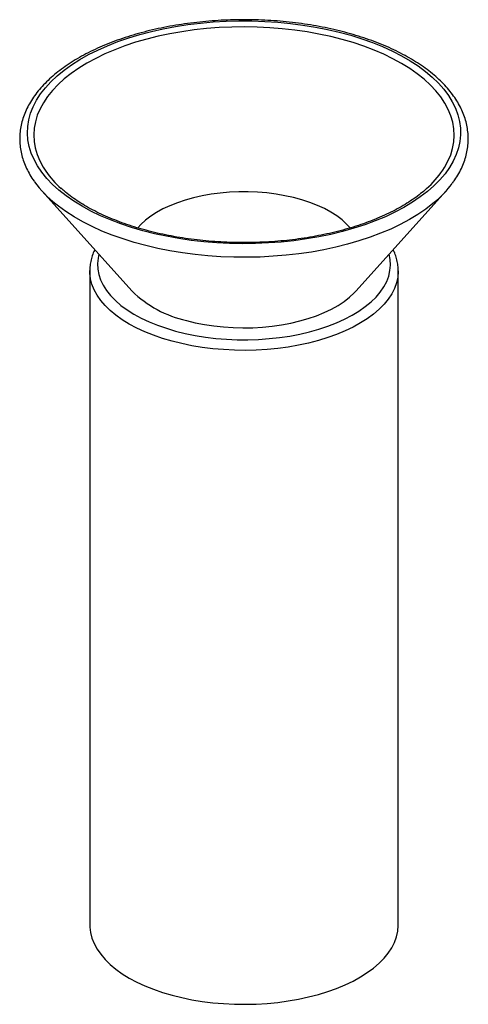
# Paper-space layout '_Trimétrica' of a CAD drawing. Header units: millimetres. Extents: x -29 to 29, y -10 to 117.
import ezdxf

# ---------------------------------------------------------------- set-up
doc = ezdxf.new("R2010")
doc.units = ezdxf.units.MM

psp = doc.layouts.new('_Trimétrica')

# ---------------------------------------------------------------- linework, layer by layer
at = {"color": 7, "linetype": 'Continuous', "lineweight": 25}
for p, q in [((-26.22, 95.25), (-14.51, 82.25)), ((14.51, 82.25), (26.22, 95.25)), ((-20, 84.86), (-20, 84.91)), ((-20, 84.86), (-20, 0)), ((20, 0), (20, 84.86))]:
    psp.add_line(p, q, dxfattribs=at)
at = {"color": 7, "linetype": 'Continuous', "lineweight": 25, "flags": 128}
for points in [[(-13.1, 90.07), (-14.57, 90.5), (-15.98, 90.97), (-17.33, 91.48), (-18.62, 92.03), (-19.84, 92.63), (-20.99, 93.26), (-22.07, 93.92), (-23.07, 94.62), (-23.99, 95.34), (-24.82, 96.09), (-25.56, 96.87), (-26.21, 97.67), (-26.76, 98.49), (-27.22, 99.32), (-27.59, 100.16), (-27.85, 101.02), (-28.01, 101.88), (-28.08, 102.74), (-28.04, 103.61), (-27.9, 104.47), (-27.67, 105.33), (-27.33, 106.17), (-26.9, 107.01), (-26.37, 107.83), (-25.74, 108.63), (-25.03, 109.42), (-24.22, 110.18), (-23.33, 110.91), (-22.35, 111.61), (-21.29, 112.29), (-20.16, 112.93), (-18.96, 113.53), (-17.68, 114.09), (-16.35, 114.62), (-14.95, 115.1), (-13.51, 115.54), (-12.01, 115.93), (-10.47, 116.28), (-8.89, 116.58), (-7.28, 116.83), (-5.65, 117.03), (-4, 117.17), (-2.33, 117.27), (-0.65, 117.32), (1.03, 117.31), (2.71, 117.25), (4.37, 117.15), (6.03, 116.98), (7.65, 116.77), (9.26, 116.51), (10.83, 116.2), (12.36, 115.85), (13.84, 115.44), (15.28, 114.99), (16.66, 114.5), (17.98, 113.97), (19.24, 113.39), (20.43, 112.78), (21.54, 112.14), (22.58, 111.46), (23.54, 110.74), (24.41, 110.01), (25.2, 109.24), (25.89, 108.45), (26.5, 107.65), (27.01, 106.82), (27.42, 105.98), (27.73, 105.13), (27.94, 104.27), (28.06, 103.41), (28.07, 102.54), (27.99, 101.68), (27.8, 100.82), (27.51, 99.97), (27.13, 99.13), (26.64, 98.3), (26.07, 97.48), (25.4, 96.69), (24.63, 95.92), (23.78, 95.17), (22.85, 94.46), (21.83, 93.77), (20.74, 93.11), (19.57, 92.49), (18.33, 91.9), (17.02, 91.36), (15.66, 90.86), (14.24, 90.4), (12.76, 89.98), (11.25, 89.61), (9.69, 89.29), (8.09, 89.01), (6.47, 88.79), (4.82, 88.61), (3.16, 88.49), (1.49, 88.42), (-0.19, 88.4), (-1.87, 88.43), (-3.54, 88.51), (-5.2, 88.65), (-6.84, 88.83), (-8.46, 89.07), (-10.05, 89.36), (-11.6, 89.69), (-13.1, 90.07)], [(25.77, 97.92), (26.01, 98.29), (26.45, 99.1), (26.8, 99.93), (27.05, 100.77), (27.21, 101.62), (27.26, 102.46), (27.21, 103.31), (27.07, 104.16), (26.82, 104.99), (26.48, 105.82), (26.04, 106.64), (25.51, 107.44), (24.88, 108.23), (24.17, 108.99), (23.36, 109.73), (22.47, 110.44), (21.5, 111.13), (20.44, 111.78), (19.32, 112.4), (18.12, 112.98), (16.86, 113.53), (15.54, 114.03), (14.15, 114.49), (12.72, 114.91), (11.24, 115.28), (9.72, 115.61), (8.17, 115.89), (6.58, 116.12), (4.97, 116.3), (3.35, 116.43), (1.71, 116.51), (0.06, 116.53), (-1.59, 116.51), (-3.23, 116.44), (-4.85, 116.31), (-6.46, 116.13), (-8.05, 115.91), (-9.61, 115.63), (-11.13, 115.31), (-12.61, 114.94), (-14.05, 114.53), (-15.44, 114.07), (-16.76, 113.57), (-18.03, 113.02), (-19.23, 112.44), (-20.36, 111.83), (-21.42, 111.18), (-22.4, 110.5), (-23.3, 109.78), (-24.11, 109.05), (-24.83, 108.29), (-25.47, 107.5), (-26.01, 106.7), (-26.45, 105.88), (-26.8, 105.06), (-27.05, 104.22), (-27.21, 103.37), (-27.26, 102.53), (-27.21, 101.68), (-27.07, 100.83), (-26.82, 99.99), (-26.48, 99.16), (-26.04, 98.35), (-25.7, 97.82)], [(13.76, 90.45), (13.31, 90.94), (12.71, 91.49), (12.03, 92.01), (11.26, 92.5), (10.42, 92.95), (9.51, 93.37), (8.54, 93.75), (7.51, 94.09), (6.43, 94.38), (5.31, 94.63), (4.16, 94.83), (2.97, 94.98), (1.77, 95.08), (0.55, 95.13), (-0.67, 95.13), (-1.89, 95.07), (-3.09, 94.97), (-4.27, 94.81), (-5.43, 94.61), (-6.54, 94.36), (-7.62, 94.06), (-8.64, 93.72), (-9.61, 93.33), (-10.51, 92.91), (-11.34, 92.45), (-12.1, 91.96), (-12.77, 91.44), (-13.37, 90.89), (-13.77, 90.44)], [(24.67, 93.76), (24.5, 93.62), (23.56, 92.89), (22.54, 92.19), (21.44, 91.53), (20.26, 90.9), (19.02, 90.3), (17.71, 89.75), (16.34, 89.23), (14.91, 88.76), (13.43, 88.33), (11.91, 87.95), (10.34, 87.61), (8.74, 87.32), (7.11, 87.08), (5.45, 86.89), (3.78, 86.76), (2.09, 86.67), (0.39, 86.63), (-1.3, 86.64), (-3, 86.71), (-4.68, 86.82), (-6.34, 86.99), (-7.99, 87.21), (-9.6, 87.47), (-11.19, 87.79), (-12.73, 88.15), (-14.23, 88.56), (-15.68, 89.01), (-17.08, 89.51), (-18.42, 90.04), (-19.69, 90.62), (-20.9, 91.23), (-22.04, 91.88), (-23.1, 92.57), (-24.07, 93.28), (-24.42, 93.55)], [(-18.83, 87.04), (-18.93, 86.54), (-19, 85.82), (-18.96, 85.11), (-18.83, 84.4), (-18.59, 83.69), (-18.25, 83), (-17.82, 82.32), (-17.29, 81.66), (-16.67, 81.02), (-15.96, 80.4), (-15.16, 79.82), (-14.29, 79.26), (-13.33, 78.74), (-12.31, 78.26), (-11.22, 77.82), (-10.07, 77.42), (-8.87, 77.06)], [(-8.87, 77.06), (-7.62, 76.75), (-6.33, 76.49), (-5, 76.28), (-3.65, 76.11), (-2.28, 76), (-0.9, 75.94), (0.49, 75.93), (1.88, 75.98), (3.25, 76.08), (4.61, 76.22), (5.94, 76.42), (7.24, 76.67), (8.51, 76.97), (9.72, 77.31), (10.89, 77.7), (12, 78.13), (13.04, 78.6), (14.01, 79.11), (14.91, 79.65), (15.73, 80.23), (16.47, 80.84), (17.12, 81.47), (17.67, 82.12), (18.14, 82.8), (18.5, 83.49), (18.77, 84.19), (18.93, 84.9), (19, 85.61), (18.96, 86.33), (18.83, 87.04), (18.83, 87.04)], [(-9.33, 75.75), (-10.56, 76.11), (-11.73, 76.52), (-12.84, 76.96), (-13.89, 77.45), (-14.87, 77.97), (-15.78, 78.53), (-16.61, 79.12), (-17.35, 79.74), (-18.01, 80.38), (-18.58, 81.05), (-19.05, 81.73), (-19.44, 82.43), (-19.72, 83.14), (-19.91, 83.86), (-19.99, 84.59), (-20, 84.86)], [(20, 84.88), (20, 84.77), (19.94, 84.04), (19.77, 83.32), (19.51, 82.6), (19.16, 81.9), (18.7, 81.21), (18.16, 80.54), (17.52, 79.89), (16.8, 79.27), (15.99, 78.67), (15.1, 78.11), (14.14, 77.57), (13.11, 77.08), (12.01, 76.62), (10.85, 76.21), (9.64, 75.83), (8.38, 75.51), (7.08, 75.23), (5.74, 74.99), (4.37, 74.81), (2.99, 74.67), (1.58, 74.59), (0.17, 74.56), (-1.24, 74.58), (-2.64, 74.65), (-4.04, 74.77), (-5.41, 74.94), (-6.75, 75.16), (-8.06, 75.43), (-9.33, 75.75)], [(-7.47, 78.43), (-6.32, 78.15), (-5.13, 77.91), (-3.91, 77.73), (-2.67, 77.59), (-1.4, 77.51), (-0.13, 77.48), (1.14, 77.5), (2.4, 77.57), (3.65, 77.7), (4.88, 77.87), (6.07, 78.09), (7.23, 78.37), (8.34, 78.69), (9.4, 79.05), (10.4, 79.46), (11.33, 79.9), (12.19, 80.38), (12.97, 80.9), (13.68, 81.44), (14.29, 82.02), (14.51, 82.25)], [(-9.33, -9.11), (-8.06, -9.43), (-6.75, -9.7), (-5.41, -9.92), (-4.04, -10.09), (-2.64, -10.21), (-1.24, -10.28), (0.17, -10.3), (1.58, -10.27), (2.99, -10.19), (4.37, -10.05), (5.74, -9.87), (7.08, -9.63), (8.38, -9.35), (9.64, -9.03), (10.85, -8.65), (12.01, -8.24), (13.11, -7.78), (14.14, -7.29), (15.1, -6.75), (15.99, -6.19), (16.8, -5.59), (17.52, -4.97), (18.16, -4.32), (18.7, -3.65), (19.16, -2.96), (19.51, -2.26), (19.77, -1.54), (19.94, -0.82), (20, -0.09), (20, 0)], [(-20, 0), (-19.99, -0.27), (-19.91, -1), (-19.72, -1.72), (-19.44, -2.43), (-19.05, -3.13), (-18.58, -3.81), (-18.01, -4.48), (-17.35, -5.12), (-16.61, -5.74), (-15.78, -6.33), (-14.87, -6.89), (-13.89, -7.41), (-12.84, -7.9), (-11.73, -8.34), (-10.56, -8.75), (-9.33, -9.11)]]:
    psp.add_lwpolyline(points, dxfattribs=at)
at = {"color": 7, "linetype": 'Continuous', "lineweight": 25}
for centre, radius, start, end in [((-15.1, 105.2), 12.92, 214.8403, 228.173), ((15.1, 105.19), 12.91, 311.6847, 325.7348), ((-15.48, 104.82), 14.38, 215.7584, 231.5608), ((15.43, 104.9), 14.47, 309.7032, 323.1007), ((-4.33, 92.62), 14.53, 225.5241, 257.5461)]:
    psp.add_arc(centre, radius, start, end, dxfattribs=at)
for points, knots in [([(27.03, 96.26), (27.13, 96.4), (27.44, 96.81), (27.87, 97.51), (28.3, 98.36), (28.63, 99.22), (28.88, 100.09), (29.03, 100.96), (29.09, 101.83), (29.06, 102.71), (28.95, 103.57), (28.74, 104.43), (28.45, 105.29), (28.07, 106.13), (27.6, 106.96), (27.04, 107.77), (26.4, 108.57), (25.67, 109.35), (24.87, 110.1), (23.98, 110.82), (23.02, 111.52), (21.99, 112.19), (20.89, 112.82), (19.73, 113.42), (18.51, 113.98), (17.23, 114.51), (15.9, 114.99), (14.52, 115.44), (13.1, 115.84), (11.64, 116.2), (10.14, 116.52), (8.61, 116.79), (7.06, 117.02), (5.48, 117.2), (3.89, 117.34), (2.29, 117.43), (0.68, 117.47), (-0.94, 117.46), (-2.55, 117.41), (-4.15, 117.32), (-5.74, 117.17), (-7.31, 116.98), (-8.86, 116.75), (-10.38, 116.47), (-11.87, 116.14), (-13.33, 115.78), (-14.74, 115.37), (-16.11, 114.92), (-17.44, 114.43), (-18.71, 113.9), (-19.92, 113.33), (-21.07, 112.72), (-22.16, 112.08), (-23.18, 111.41), (-24.13, 110.71), (-25.01, 109.97), (-25.81, 109.21), (-26.53, 108.42), (-27.16, 107.61), (-27.7, 106.78), (-28.16, 105.94), (-28.53, 105.08), (-28.8, 104.21), (-28.99, 103.34), (-29.08, 102.46), (-29.08, 101.59), (-29, 100.72), (-28.82, 99.86), (-28.56, 99), (-28.2, 98.16), (-27.76, 97.33), (-27.42, 96.76), (-27.21, 96.49), (-27.2, 96.47)], [0, 0, 0, 0, 0.007438, 0.021879, 0.036228, 0.05047, 0.064601, 0.07863, 0.092579, 0.106483, 0.120378, 0.134293, 0.148268, 0.162329, 0.176493, 0.190762, 0.205127, 0.219573, 0.234082, 0.248634, 0.263213, 0.277805, 0.2924, 0.306991, 0.321573, 0.336146, 0.350707, 0.365258, 0.379799, 0.39433, 0.408852, 0.423367, 0.437875, 0.452379, 0.466878, 0.481374, 0.495869, 0.510362, 0.524856, 0.539351, 0.553848, 0.568349, 0.582854, 0.597365, 0.611882, 0.626408, 0.640942, 0.655487, 0.670044, 0.684613, 0.699195, 0.71379, 0.728397, 0.743014, 0.757637, 0.772258, 0.786866, 0.801446, 0.815981, 0.83045, 0.844832, 0.859111, 0.873278, 0.88734, 0.901312, 0.915227, 0.929123, 0.943027, 0.956979, 0.971008, 0.985137, 0.999371, 1, 1, 1, 1]), ([(-12.84, 90.18), (-13.08, 90.24), (-13.77, 90.44), (-14.89, 90.78), (-16.16, 91.23), (-17.38, 91.72), (-18.54, 92.24), (-19.64, 92.78), (-20.68, 93.36), (-21.64, 93.96), (-22.53, 94.59), (-23.23, 95.14), (-23.61, 95.49), (-23.74, 95.61)], [0, 0, 0, 0, 0.052344, 0.151894, 0.251373, 0.350762, 0.450056, 0.549252, 0.648352, 0.747366, 0.846312, 0.945226, 1, 1, 1, 1]), ([(23.72, 95.59), (23.52, 95.41), (23.07, 95.01), (22.28, 94.41), (21.37, 93.79), (20.39, 93.19), (19.33, 92.62), (18.22, 92.08), (17.04, 91.58), (15.8, 91.1), (14.51, 90.66), (13.18, 90.26), (11.79, 89.9), (10.37, 89.58), (8.91, 89.3), (7.43, 89.06), (5.92, 88.86), (4.38, 88.71), (2.84, 88.61), (1.28, 88.55), (-0.28, 88.53), (-1.84, 88.57), (-3.4, 88.64), (-4.94, 88.76), (-6.47, 88.93), (-7.97, 89.14), (-9.45, 89.39), (-10.89, 89.69), (-12.02, 89.96), (-12.66, 90.13), (-12.84, 90.18)], [0, 0, 0, 0, 0.029309, 0.065916, 0.102501, 0.139084, 0.175678, 0.212295, 0.24894, 0.285616, 0.322324, 0.359061, 0.395827, 0.432619, 0.469433, 0.506266, 0.543116, 0.579979, 0.616853, 0.653734, 0.690619, 0.727505, 0.764389, 0.801267, 0.838137, 0.874995, 0.911839, 0.948664, 0.985468, 1, 1, 1, 1]), ([(-19.35, 87.62), (-19.38, 87.54), (-19.55, 87.23), (-19.74, 86.66), (-19.92, 85.92), (-20, 85.34), (-19.99, 85), (-19.99, 84.92)], [0, 0, 0, 0, 0.087559, 0.363098, 0.635114, 0.904138, 1, 1, 1, 1]), ([(19.99, 84.88), (20, 84.92), (20.01, 85.21), (19.95, 85.75), (19.8, 86.47), (19.6, 87.1), (19.41, 87.48), (19.35, 87.62)], [0, 0, 0, 0, 0.047398, 0.310254, 0.573124, 0.837255, 1, 1, 1, 1])]:
    psp.add_open_spline(points, degree=3, knots=knots, dxfattribs=at)

doc.saveas('drawing.dxf')
